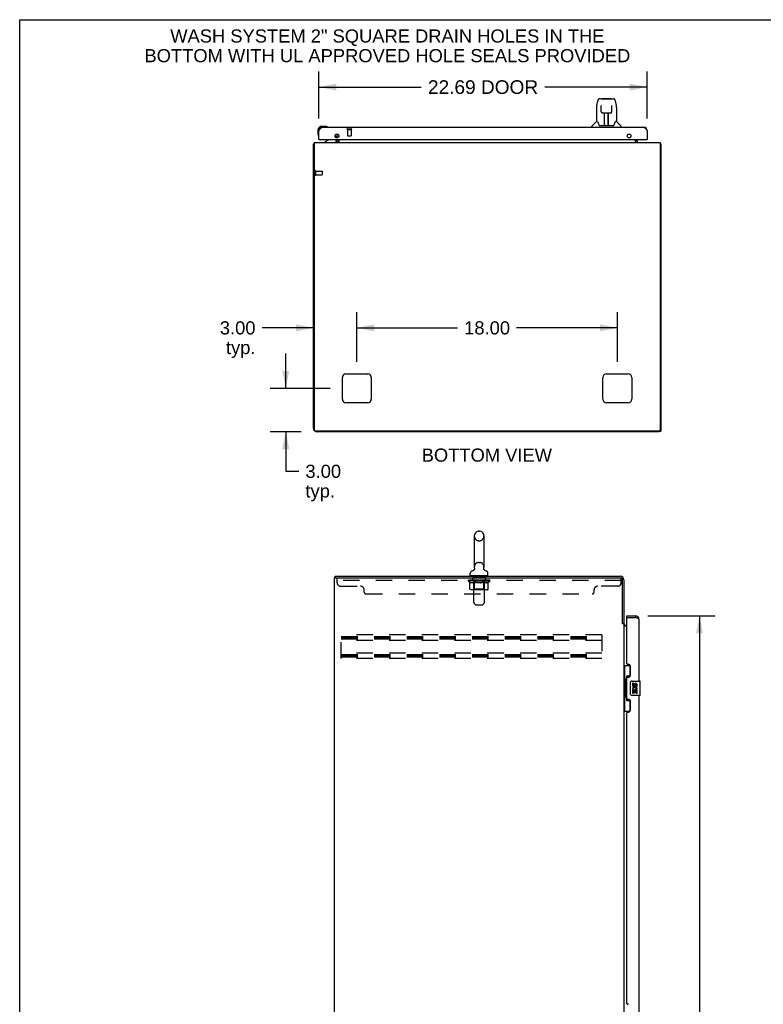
# Model space of a CAD drawing. Header units: inches. Extents: x 0 to 206, y 0 to 133.
# Tile 4 of 11: x 0 to 51, y 65 to 133. Entities that reach past the tile are written whole.
import ezdxf

# ---------------------------------------------------------------- set-up
doc = ezdxf.new("R2010")
doc.units = ezdxf.units.IN
doc.header["$LTSCALE"] = 11.303287
doc.header["$MEASUREMENT"] = 0
doc.linetypes.add('HIDDEN', pattern=[0.2, 0.1, -0.1])
doc.layers.get('0').update_dxf_attribs({"linetype": 'CONTINUOUS'})
for name, color, linetype in [('02___PRT_ALL_AXES', 7, 'CONTINUOUS'), ('DEFAULT_2', 8, 'HIDDEN'), ('DIMENSIONS', 7, 'CONTINUOUS')]:
    doc.layers.add(name, color=color, linetype=linetype)
doc.styles.get("Standard").update_dxf_attribs({"font": 'arial.ttf'})
doc.dimstyles.new('DIMSTYLE_1', dxfattribs={"dimtxt": 0.906681, "dimasz": 1.208908, "dimexe": 0.09, "dimexo": 0.07, "dimgap": 0.0375, "dimtad": 0, "dimtih": 1, "dimtoh": 1, "dimzin": 4, "dimdsep": 46, "dimtxsty": 'Standard', "dimblk": '_FILLED', "dimblk1": '_FILLED', "dimblk2": '_FILLED', "dimcen": 0.09, "dimazin": 1, "dimtfac": 1, "dimtdec": 3, "dimtofl": 0, "dimtmove": 0, "dimatfit": 3, "dimldrblk": '_FILLED', "dimfxl": 1, "dimtolj": 1, "dimtzin": 4, "dimarcsym": 0})
doc.dimstyles.new('DIMSTYLE_2', dxfattribs={"dimtxt": 0.942948, "dimasz": 1.208908, "dimexe": 0.09, "dimexo": 0.07, "dimgap": 0.039, "dimtad": 0, "dimtih": 1, "dimtoh": 1, "dimzin": 4, "dimdsep": 46, "dimtxsty": 'Standard', "dimblk": '_FILLED', "dimblk1": '_FILLED', "dimblk2": '_FILLED', "dimcen": 0.09, "dimazin": 1, "dimtfac": 1, "dimtdec": 3, "dimtofl": 0, "dimtmove": 0, "dimatfit": 3, "dimldrblk": '_FILLED', "dimfxl": 1, "dimtolj": 1, "dimtzin": 4, "dimarcsym": 0})

# ---------------------------------------------------------------- blocks, each defined once
blk = doc.blocks.new('_FILLED')
at = {"color": 0, "linetype": 'ByBlock'}
blk.add_solid([(0, 0), (-1, 0.2), (-1, -0.2)], dxfattribs=at)
blk = doc.blocks.new('*D3')
at = {"layer": 'DIMENSIONS', "color": 2, "linetype": 'Continuous'}
for p, q in [((20.67, 126.145), (20.67, 129.409)), ((43.358, 126.145), (43.358, 129.409)), ((20.67, 128.321), (27.739, 128.321)), ((43.358, 128.321), (36.289, 128.321))]:
    blk.add_line(p, q, dxfattribs=at)
at = {"layer": 'DIMENSIONS', "color": 2, "linetype": 'Continuous', "xscale": 1.2089077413, "yscale": 1.2089077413, "zscale": 1.2089077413, "rotation": 180}
blk.add_blockref('_FILLED', (20.67, 128.321), dxfattribs=at)
at = {"layer": 'DIMENSIONS', "color": 2, "linetype": 'Continuous', "xscale": 1.2089077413, "yscale": 1.2089077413, "zscale": 1.2089077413}
blk.add_blockref('_FILLED', (43.358, 128.321), dxfattribs=at)
at = {"layer": 'DIMENSIONS', "color": 2, "linetype": 'Continuous', "insert": (32.014, 128.792), "char_height": 0.9429, "width": 7.60668, "attachment_point": 2, "line_spacing_factor": 0.9}
blk.add_mtext('22.69 DOOR', dxfattribs=at)
blk = doc.blocks.new('*D4')
at = {"layer": 'DIMENSIONS', "color": 2, "linetype": 'Continuous'}
for p, q in [((43.402, 91.754), (48.055, 91.754)), ((46.967, 91.754), (46.967, 53.181)), ((46.967, 11.254), (46.967, 50.008)), ((43.402, 11.254), (48.055, 11.254))]:
    blk.add_line(p, q, dxfattribs=at)
at = {"layer": 'DIMENSIONS', "color": 2, "linetype": 'Continuous', "xscale": 1.2089077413, "yscale": 1.2089077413, "zscale": 1.2089077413}
for p, rotation in [((46.967, 91.754), 90), ((46.967, 11.254), 270)]:
    blk.add_blockref('_FILLED', p, dxfattribs=dict(at, rotation=rotation))
at = {"layer": 'DIMENSIONS', "color": 2, "linetype": 'Continuous', "insert": (46.967, 52.728), "char_height": 0.9067, "width": 3.79525, "attachment_point": 2, "line_spacing_factor": 0.9}
blk.add_mtext('80.50\\PDOOR', dxfattribs=at)
blk = doc.blocks.new('*D17')
at = {"layer": 'DIMENSIONS', "color": 2, "linetype": 'Continuous'}
for p, q in [((23.295, 109.334), (23.295, 112.761)), ((41.295, 109.334), (41.295, 112.761)), ((23.295, 111.673), (30.258, 111.673)), ((41.295, 111.673), (34.333, 111.673))]:
    blk.add_line(p, q, dxfattribs=at)
at = {"layer": 'DIMENSIONS', "color": 2, "linetype": 'Continuous', "xscale": 1.2089077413, "yscale": 1.2089077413, "zscale": 1.2089077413, "rotation": 180}
blk.add_blockref('_FILLED', (23.295, 111.673), dxfattribs=at)
at = {"layer": 'DIMENSIONS', "color": 2, "linetype": 'Continuous', "xscale": 1.2089077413, "yscale": 1.2089077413, "zscale": 1.2089077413}
blk.add_blockref('_FILLED', (41.295, 111.673), dxfattribs=at)
at = {"layer": 'DIMENSIONS', "color": 2, "linetype": 'Continuous', "insert": (32.295, 112.126), "char_height": 0.9067, "width": 3.16833, "attachment_point": 2, "line_spacing_factor": 0.9}
blk.add_mtext('18.00', dxfattribs=at)
blk = doc.blocks.new('*D18')
at = {"layer": 'DIMENSIONS', "color": 2, "linetype": 'Continuous'}
for p, q in [((18.384, 107.488), (18.384, 109.905)), ((21.449, 107.488), (17.296, 107.488)), ((19.449, 104.488), (17.296, 104.488)), ((18.384, 104.488), (18.384, 101.755)), ((18.384, 101.755), (19.289, 101.755))]:
    blk.add_line(p, q, dxfattribs=at)
at = {"layer": 'DIMENSIONS', "color": 2, "linetype": 'Continuous', "xscale": 1.2089077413, "yscale": 1.2089077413, "zscale": 1.2089077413}
for p, rotation in [((18.384, 107.488), 270), ((18.384, 104.488), 90)]:
    blk.add_blockref('_FILLED', p, dxfattribs=dict(at, rotation=rotation))
at = {"layer": 'DIMENSIONS', "color": 2, "linetype": 'Continuous', "insert": (19.742, 102.209), "char_height": 0.9067, "width": 2.46388, "attachment_point": 1, "line_spacing_factor": 0.9}
blk.add_mtext('3.00\\Ptyp.', dxfattribs=at)
blk = doc.blocks.new('*D19')
at = {"layer": 'DIMENSIONS', "color": 2, "linetype": 'Continuous'}
for p, q in [((20.295, 105.334), (20.295, 112.761)), ((23.295, 109.334), (23.295, 112.761)), ((20.295, 111.673), (16.746, 111.673)), ((23.295, 111.673), (25.713, 111.673))]:
    blk.add_line(p, q, dxfattribs=at)
at = {"layer": 'DIMENSIONS', "color": 2, "linetype": 'Continuous', "xscale": 1.2089077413, "yscale": 1.2089077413, "zscale": 1.2089077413}
blk.add_blockref('_FILLED', (20.295, 111.673), dxfattribs=at)
at = {"layer": 'DIMENSIONS', "color": 2, "linetype": 'Continuous', "xscale": 1.2089077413, "yscale": 1.2089077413, "zscale": 1.2089077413, "rotation": 180}
blk.add_blockref('_FILLED', (23.295, 111.673), dxfattribs=at)
at = {"layer": 'DIMENSIONS', "color": 2, "linetype": 'Continuous', "insert": (16.292, 112.126), "char_height": 0.9067, "width": 2.46388, "attachment_point": 3, "line_spacing_factor": 0.9}
blk.add_mtext('3.00\\Ptyp.', dxfattribs=at)

msp = doc.modelspace()

# ---------------------------------------------------------------- linework, layer by layer
at = {"color": 7, "linetype": 'Continuous'}
for p, q in [((0, 0), (0, 132.98)), ((0, 132.98), (205.514, 132.98)), ((39.872, 127.054), (39.937, 127.36)), ((40.141, 127.514), (40.061, 127.514)), ((40.142, 127.514), (41.03, 127.514)), ((40.147, 127.514), (40.146, 127.514)), ((40.252, 127.526), (40.839, 127.526)), ((41.154, 127.36), (41.219, 127.054)), ((39.856, 126.911), (39.856, 125.939)), ((40.179, 127.002), (40.159, 127.002)), ((40.178, 127.033), (40.178, 127.028)), ((40.178, 127.028), (40.179, 127.02)), ((40.181, 126.891), (40.179, 127.02)), ((40.186, 126.608), (40.181, 126.891)), ((40.905, 126.608), (40.912, 127.02)), ((40.912, 127.028), (40.913, 127.033)), ((40.912, 127.02), (40.912, 127.028)), ((40.931, 127.002), (40.912, 127.002)), ((41.234, 126.911), (41.234, 125.939)), ((40.266, 126.53), (40.386, 126.53)), ((40.396, 125.684), (40.411, 126.531)), ((40.404, 126.115), (40.404, 126.53)), ((40.41, 126.467), (40.404, 126.467)), ((40.407, 126.305), (40.404, 126.305)), ((40.407, 126.294), (40.404, 126.294)), ((40.422, 126.531), (40.668, 126.531)), ((40.671, 125.664), (40.656, 126.531)), ((40.657, 126.467), (40.687, 126.467)), ((40.66, 126.531), (40.66, 126.467)), ((40.687, 126.305), (40.66, 126.305)), ((40.687, 126.294), (40.66, 126.294)), ((40.664, 126.065), (40.687, 126.065)), ((40.687, 126.061), (40.664, 126.061)), ((40.687, 125.664), (40.687, 126.53)), ((40.705, 126.53), (40.825, 126.53)), ((20.61, 125.343), (20.61, 125.086)), ((21.13, 125.606), (20.873, 125.606)), ((20.917, 125.546), (20.873, 125.546)), ((21.168, 125.603), (21.13, 125.606)), ((21.265, 125.559), (21.265, 125.559)), ((39.541, 125.546), (39.541, 125.608)), ((39.851, 125.934), (39.553, 125.636)), ((39.929, 125.939), (39.856, 125.939)), ((40.024, 125.687), (40.03, 125.68)), ((40.06, 125.664), (41.031, 125.664)), ((40.397, 125.736), (40.397, 125.71)), ((40.404, 125.664), (40.404, 125.668)), ((40.671, 125.71), (40.67, 125.736)), ((41.234, 125.939), (41.161, 125.939)), ((41.24, 125.934), (41.538, 125.636)), ((41.549, 125.546), (41.549, 125.608)), ((20.61, 125.086), (20.613, 125.048)), ((20.655, 124.957), (20.656, 124.954)), ((20.656, 124.954), (20.657, 124.952)), ((20.69, 124.692), (20.67, 124.692)), ((21.351, 124.665), (21.112, 124.527)), ((21.789, 124.918), (21.87, 124.838)), ((21.899, 124.692), (21.899, 124.645)), ((43.338, 124.692), (43.358, 124.692)), ((20.347, 124.384), (20.295, 124.384)), ((21.112, 124.488), (21.112, 124.527)), ((44.243, 124.384), (44.295, 124.384)), ((44.191, 104.54), (44.295, 104.54)), ((44.191, 104.54), (44.191, 104.488)), ((31.706, 97.615), (31.782, 97.615)), ((31.41, 97.285), (31.41, 95.125)), ((32.078, 97.285), (32.078, 95.125)), ((31.134, 94.554), (31.134, 94.71)), ((31.353, 94.903), (31.348, 94.9)), ((32.069, 95.039), (32.07, 95.045)), ((32.069, 95.033), (32.07, 95.039)), ((32.069, 95.027), (32.069, 95.033)), ((32.07, 95.021), (32.069, 95.027)), ((32.07, 95.05), (32.071, 95.056)), ((32.07, 95.045), (32.071, 95.051)), ((32.07, 95.015), (32.07, 95.022)), ((32.071, 95.009), (32.07, 95.016)), ((32.071, 95.056), (32.072, 95.061)), ((32.072, 95.004), (32.071, 95.01)), ((32.084, 94.966), (32.081, 94.971)), ((32.354, 94.554), (32.354, 94.71)), ((21.796, 94.4), (21.796, 94.504)), ((21.834, 94.4), (21.8, 94.4)), ((31.149, 94.534), (31.149, 94.504)), ((32.339, 94.534), (31.149, 94.534)), ((32.339, 94.534), (32.339, 94.504)), ((41.64, 91.263), (41.744, 91.263)), ((41.948, 91.65), (41.948, 91.754)), ((41.968, 91.65), (41.948, 91.65)), ((42.556, 91.754), (42.556, 91.65)), ((41.744, 88.329), (42.185, 88.329)), ((41.783, 88.329), (41.783, 87.304)), ((42.148, 88.329), (42.148, 87.549)), ((41.762, 87.304), (41.762, 86.204)), ((41.762, 87.304), (41.884, 87.304)), ((41.884, 87.334), (41.884, 87.354)), ((41.884, 86.204), (41.884, 87.304)), ((41.921, 87.594), (41.921, 85.914)), ((42.148, 87.594), (41.921, 87.594)), ((42.207, 86.354), (42.207, 87.154)), ((42.307, 87.254), (42.847, 87.254)), ((42.862, 86.269), (42.862, 87.239)), ((41.762, 86.204), (41.884, 86.204)), ((41.783, 86.204), (41.783, 85.179)), ((41.884, 86.153), (41.884, 86.173)), ((41.921, 85.914), (42.148, 85.914)), ((42.148, 85.959), (42.148, 85.179)), ((42.847, 86.254), (42.307, 86.254)), ((41.744, 85.179), (42.185, 85.179))]:
    msp.add_line(p, q, dxfattribs=at)
at = {"color": 3, "linetype": 'Continuous'}
for p, q in [((20.67, 124.692), (20.67, 125.299)), ((20.917, 125.546), (43.111, 125.546)), ((43.358, 125.299), (43.358, 124.692)), ((20.69, 124.692), (43.338, 124.692)), ((21.941, 124.81), (21.941, 125.073)), ((21.941, 124.63), (21.941, 124.692)), ((22.045, 124.987), (22.045, 124.896)), ((22.045, 124.692), (22.045, 124.488)), ((42.545, 124.488), (42.545, 124.692)), ((42.649, 124.692), (42.649, 124.63)), ((20.295, 104.734), (20.295, 124.384)), ((20.347, 124.488), (20.347, 104.6)), ((20.347, 124.488), (44.243, 124.488)), ((44.243, 124.488), (44.243, 104.6)), ((44.295, 124.384), (44.295, 104.54)), ((22.545, 108.488), (24.045, 108.488)), ((40.545, 108.488), (42.045, 108.488)), ((22.295, 106.738), (22.295, 108.238)), ((24.295, 108.238), (24.295, 106.738)), ((40.295, 106.738), (40.295, 108.238)), ((42.295, 108.238), (42.295, 106.738)), ((24.045, 106.488), (22.545, 106.488)), ((42.045, 106.488), (40.545, 106.488)), ((44.183, 104.54), (20.407, 104.54)), ((44.191, 104.488), (20.542, 104.488)), ((21.744, 4.608), (21.744, 94.4)), ((21.744, 94.4), (21.8, 94.4)), ((21.796, 94.504), (41.498, 94.504)), ((21.834, 94.4), (41.536, 94.4)), ((41.64, 91.252), (41.64, 94.296)), ((41.744, 94.257), (41.744, 91.25)), ((41.654, 91.23), (41.652, 91.234)), ((41.948, 91.754), (42.556, 91.754)), ((41.948, 88.461), (41.948, 91.63)), ((41.968, 91.65), (42.556, 91.65)), ((42.802, 87.254), (42.802, 91.507)), ((41.744, 91.211), (41.67, 91.211)), ((41.744, 91.211), (41.744, 11.796)), ((41.948, 91.056), (41.744, 91.056)), ((41.887, 91.108), (41.948, 91.108)), ((42.068, 88.401), (42.008, 88.401)), ((42.198, 87.651), (42.198, 88.271)), ((41.948, 86.046), (41.948, 87.461)), ((42.008, 87.521), (42.068, 87.521)), ((42.068, 85.986), (42.008, 85.986)), ((42.198, 85.236), (42.198, 85.856)), ((42.802, 63.754), (42.802, 86.254)), ((42.008, 85.106), (42.068, 85.106)), ((41.948, 64.961), (41.948, 85.046)), ((42.068, 64.901), (42.008, 64.901))]:
    msp.add_line(p, q, dxfattribs=at)
at = {"color": 7, "linetype": 'Continuous'}
for points in [[(40.061, 127.514), (40.057, 127.514), (40.041, 127.512), (40.026, 127.507), (40.013, 127.501), (40, 127.492), (39.989, 127.482), (39.98, 127.471), (39.972, 127.459), (39.964, 127.445), (39.958, 127.43), (39.951, 127.414), (39.946, 127.395), (39.94, 127.374), (39.937, 127.359)], [(41.131, 127.437), (41.124, 127.449), (41.118, 127.461), (41.11, 127.471), (41.102, 127.481), (41.093, 127.49), (41.082, 127.498), (41.071, 127.505), (41.058, 127.51), (41.045, 127.513), (41.03, 127.514)], [(41.154, 127.359), (41.151, 127.372), (41.147, 127.391), (41.142, 127.408), (41.136, 127.423), (41.131, 127.437)], [(39.872, 127.054), (39.866, 127.022), (39.86, 126.98), (39.857, 126.938), (39.856, 126.911)], [(40.178, 127.043), (40.178, 127.043), (40.178, 127.043), (40.178, 127.043), (40.178, 127.042), (40.178, 127.041), (40.178, 127.04), (40.178, 127.038)], [(40.178, 127.038), (40.178, 127.035), (40.178, 127.033)], [(40.913, 127.033), (40.913, 127.037), (40.913, 127.038), (40.913, 127.04), (40.913, 127.041), (40.913, 127.042), (40.913, 127.043), (40.913, 127.043)], [(41.234, 126.91), (41.234, 126.938), (41.231, 126.981), (41.225, 127.023), (41.219, 127.054)], [(40.186, 126.608), (40.187, 126.596), (40.19, 126.583), (40.196, 126.571), (40.203, 126.56), (40.212, 126.55), (40.222, 126.542), (40.234, 126.536), (40.246, 126.532), (40.258, 126.53), (40.265, 126.53)], [(40.386, 126.53), (40.389, 126.53), (40.398, 126.53), (40.407, 126.531), (40.416, 126.531), (40.422, 126.531)], [(40.668, 126.531), (40.677, 126.531), (40.685, 126.53), (40.694, 126.53), (40.702, 126.53), (40.705, 126.53)], [(40.826, 126.53), (40.834, 126.53), (40.847, 126.533), (40.859, 126.537), (40.87, 126.543), (40.88, 126.551), (40.889, 126.561), (40.896, 126.572), (40.901, 126.584), (40.904, 126.597), (40.905, 126.608)], [(21.265, 125.559), (21.264, 125.559), (21.262, 125.56), (21.259, 125.561)], [(39.926, 125.939), (39.932, 125.93), (39.945, 125.902), (39.96, 125.866), (39.976, 125.824), (39.992, 125.775), (40.007, 125.727)], [(40.007, 125.727), (40.009, 125.719), (40.014, 125.706), (40.019, 125.696), (40.024, 125.687)], [(40.03, 125.68), (40.035, 125.674), (40.042, 125.669), (40.05, 125.665), (40.058, 125.664), (40.059, 125.664)], [(41.031, 125.664), (41.033, 125.664), (41.041, 125.665), (41.048, 125.668), (41.055, 125.673)], [(41.055, 125.673), (41.061, 125.679), (41.066, 125.687)], [(41.066, 125.687), (41.071, 125.695), (41.076, 125.706), (41.081, 125.719), (41.084, 125.727)], [(41.084, 125.727), (41.098, 125.773), (41.114, 125.821), (41.13, 125.864), (41.145, 125.9), (41.159, 125.929), (41.165, 125.939)], [(20.657, 124.952), (20.657, 124.951), (20.657, 124.951)], [(31.416, 95.061), (31.417, 95.056), (31.418, 95.051), (31.419, 95.045), (31.419, 95.039), (31.419, 95.033), (31.419, 95.027), (31.419, 95.021), (31.419, 95.016), (31.418, 95.01), (31.417, 95.004), (31.416, 94.998), (31.414, 94.993), (31.413, 94.987), (31.411, 94.981), (31.409, 94.976), (31.407, 94.971), (31.405, 94.965), (31.402, 94.96), (31.399, 94.955), (31.397, 94.95), (31.393, 94.945), (31.39, 94.94), (31.387, 94.935), (31.383, 94.931), (31.379, 94.926), (31.375, 94.922), (31.371, 94.918), (31.367, 94.914), (31.362, 94.91), (31.358, 94.907), (31.353, 94.903)], [(32.081, 94.971), (32.08, 94.975), (32.078, 94.981), (32.076, 94.987), (32.074, 94.992), (32.073, 94.998), (32.072, 95.004)], [(32.081, 94.971), (32.079, 94.976), (32.077, 94.982), (32.076, 94.987), (32.074, 94.993), (32.073, 94.999), (32.072, 95.004)], [(32.134, 94.904), (32.133, 94.905), (32.13, 94.908), (32.126, 94.91), (32.122, 94.914), (32.119, 94.917), (32.115, 94.92), (32.112, 94.924), (32.108, 94.928), (32.105, 94.932), (32.101, 94.936), (32.098, 94.941), (32.095, 94.945), (32.092, 94.95), (32.089, 94.955), (32.086, 94.96), (32.084, 94.966)], [(32.14, 94.9), (32.137, 94.902), (32.134, 94.904)], [(41.921, 87.57), (41.921, 87.567), (41.922, 87.563), (41.923, 87.559), (41.924, 87.555), (41.926, 87.55), (41.928, 87.545), (41.93, 87.539), (41.933, 87.533), (41.937, 87.527), (41.941, 87.52), (41.945, 87.513), (41.95, 87.505), (41.955, 87.496), (41.957, 87.493)], [(42.207, 87.154), (42.208, 87.16), (42.208, 87.166), (42.209, 87.172), (42.21, 87.178), (42.212, 87.184), (42.214, 87.19)], [(41.957, 86.015), (41.955, 86.011), (41.95, 86.003), (41.945, 85.995), (41.941, 85.988), (41.937, 85.981), (41.933, 85.974), (41.93, 85.968), (41.928, 85.963), (41.926, 85.958), (41.924, 85.953), (41.923, 85.948), (41.922, 85.944), (41.921, 85.941), (41.921, 85.937)], [(42.214, 86.318), (42.212, 86.323), (42.21, 86.329), (42.209, 86.335), (42.208, 86.341), (42.208, 86.347), (42.207, 86.354)]]:
    msp.add_lwpolyline(points, dxfattribs=at)
at = {"color": 3, "linetype": 'Continuous'}
for points in [[(20.67, 125.299), (20.682, 125.317), (20.693, 125.334), (20.704, 125.351), (20.715, 125.369), (20.726, 125.385), (20.738, 125.401), (20.749, 125.417), (20.76, 125.432), (20.771, 125.447), (20.782, 125.461), (20.794, 125.473), (20.805, 125.485), (20.816, 125.496), (20.827, 125.506), (20.838, 125.515), (20.85, 125.523), (20.861, 125.53), (20.872, 125.536), (20.883, 125.54), (20.894, 125.543), (20.906, 125.545), (20.917, 125.546)], [(43.111, 125.546), (43.123, 125.545), (43.134, 125.543), (43.145, 125.54), (43.156, 125.536), (43.167, 125.53), (43.179, 125.523), (43.19, 125.515), (43.201, 125.506), (43.212, 125.496), (43.223, 125.485), (43.235, 125.473), (43.246, 125.461), (43.257, 125.447), (43.268, 125.432), (43.279, 125.417), (43.291, 125.401), (43.302, 125.385), (43.313, 125.369), (43.324, 125.351), (43.335, 125.334), (43.347, 125.317), (43.358, 125.299)], [(20.331, 124.399), (20.323, 124.398), (20.32, 124.397), (20.316, 124.396), (20.313, 124.396), (20.31, 124.395), (20.307, 124.394), (20.305, 124.393), (20.302, 124.392), (20.301, 124.391), (20.299, 124.39), (20.298, 124.389), (20.297, 124.388), (20.296, 124.386), (20.296, 124.385), (20.295, 124.384)], [(20.347, 124.403), (20.347, 124.403), (20.343, 124.402), (20.339, 124.401), (20.335, 124.4), (20.331, 124.399)], [(44.243, 124.403), (44.244, 124.403), (44.248, 124.402), (44.252, 124.401), (44.256, 124.4), (44.26, 124.399), (44.268, 124.398)], [(44.268, 124.398), (44.271, 124.397), (44.275, 124.396), (44.278, 124.396), (44.281, 124.395), (44.283, 124.394), (44.286, 124.393), (44.288, 124.392), (44.29, 124.391), (44.292, 124.39), (44.293, 124.389), (44.294, 124.388), (44.295, 124.386), (44.295, 124.385), (44.295, 124.384)], [(41.652, 91.234), (41.651, 91.236), (41.65, 91.237), (41.649, 91.239), (41.648, 91.241), (41.647, 91.242), (41.646, 91.244), (41.644, 91.246), (41.643, 91.248), (41.642, 91.25), (41.64, 91.252)], [(41.67, 91.211), (41.668, 91.213), (41.666, 91.214), (41.664, 91.216), (41.663, 91.217), (41.661, 91.219), (41.66, 91.22), (41.659, 91.222), (41.658, 91.223), (41.657, 91.225), (41.656, 91.226), (41.655, 91.227), (41.655, 91.229), (41.654, 91.23)], [(42.802, 91.507), (42.802, 91.513), (42.8, 91.519), (42.798, 91.525), (42.794, 91.531), (42.789, 91.537), (42.784, 91.543), (42.777, 91.549), (42.769, 91.555), (42.761, 91.561), (42.751, 91.567), (42.741, 91.573), (42.73, 91.578), (42.718, 91.584), (42.706, 91.59), (42.693, 91.596), (42.679, 91.602), (42.665, 91.608), (42.65, 91.614), (42.635, 91.62), (42.62, 91.626), (42.604, 91.632), (42.588, 91.638), (42.572, 91.644), (42.556, 91.65)]]:
    msp.add_lwpolyline(points, dxfattribs=at)
for centre in [(21.92, 124.942), (42.108, 124.942)]:
    msp.add_circle(centre, 0.133, dxfattribs=at)
at = {"color": 7, "linetype": 'Continuous'}
for centre, radius, start, end in [((40.252, 127.506), 0.0197, 90, 156.39296), ((40.839, 127.506), 0.0197, 23.60704, 90), ((20.873, 125.343), 0.263, 90, 180), ((20.873, 125.343), 0.203, 90, 180), ((21.13, 125.356), 0.25, 59.11011, 90), ((21.25, 125.561), 0.015, 270, 353.62041), ((21.25, 125.557), 0.015, 6.37959, 59.11011), ((39.581, 125.608), 0.0394, 135, 180), ((39.865, 125.92), 0.0197, 90, 135), ((40.416, 125.683), 0.0197, 179, 270), ((40.416, 125.683), 0.0197, 260.73897, 269.92316), ((40.651, 125.683), 0.0197, 270, 1), ((40.651, 125.683), 0.0197, 270.07713, 272.64688), ((41.226, 125.92), 0.0197, 45, 90), ((41.51, 125.608), 0.0394, 0, 45), ((20.86, 125.086), 0.25, 180, 210.88989), ((20.659, 124.966), 0.015, 210.88989, 263.62041), ((20.655, 124.966), 0.015, 276.37959, 360), ((21.3, 124.751), 0.1, 300.09201, 323.45319), ((21.742, 124.645), 0.157, 270, 360), ((21.799, 124.767), 0.1, 27.01754, 45), ((21.799, 124.63), 0.246, 324.66836, 360), ((42.792, 124.63), 0.246, 180, 215.33164), ((31.744, 97.285), 0.334, 102.42838, 180), ((31.706, 97.459), 0.157, 90, 102.42838), ((31.782, 97.459), 0.157, 77.57162, 90), ((31.744, 97.285), 0.334, 0, 77.57162), ((31.291, 94.71), 0.157, 101.64783, 180), ((31.208, 95.114), 0.257, 281.64783, 311.97182), ((31.744, 95.125), 0.334, 180, 191.06973), ((31.744, 95.125), 0.334, 348.93027, 360), ((32.281, 95.114), 0.257, 228.02804, 258.35217), ((32.197, 94.71), 0.157, 0, 78.35217), ((31.154, 94.554), 0.02, 180, 263.07693), ((32.334, 94.554), 0.02, 276.92307, 360), ((42.556, 91.507), 0.142, 48.66114, 90), ((42.638, 91.364), 0.26, 90, 92.59369), ((42.307, 87.154), 0.1, 90, 158.79459), ((42.847, 87.239), 0.015, 0, 90), ((42.307, 86.354), 0.1, 201.20502, 270), ((42.847, 86.269), 0.015, 270, 360)]:
    msp.add_arc(centre, radius, start, end, dxfattribs=at)
at = {"color": 3, "linetype": 'Continuous'}
for centre, radius, start, end in [((20.917, 125.299), 0.246, 90, 180), ((43.111, 125.299), 0.246, 0, 90), ((20.69, 124.712), 0.02, 180, 270), ((21.799, 124.63), 0.142, 270, 360), ((42.792, 124.63), 0.142, 180, 270), ((43.338, 124.712), 0.02, 270, 360), ((22.545, 108.238), 0.25, 90, 180), ((24.045, 108.238), 0.25, 0, 90), ((40.545, 108.238), 0.25, 90, 180), ((42.045, 108.238), 0.25, 0, 90), ((22.545, 106.738), 0.25, 180, 270), ((24.045, 106.738), 0.25, 270, 360), ((40.545, 106.738), 0.25, 180, 270), ((42.045, 106.738), 0.25, 270, 360), ((20.542, 104.734), 0.246, 180, 219.42476), ((20.407, 104.6), 0.06, 180, 270), ((20.542, 104.734), 0.246, 230.57524, 270), ((44.183, 104.6), 0.06, 270, 360), ((41.498, 94.257), 0.246, 0, 90), ((41.536, 94.296), 0.104, 0, 90), ((41.887, 91.25), 0.142, 180, 270), ((41.968, 91.63), 0.02, 90, 180), ((42.556, 91.507), 0.246, 0, 90), ((42.008, 88.461), 0.06, 180, 270), ((42.068, 88.271), 0.13, 0, 90), ((42.008, 87.461), 0.06, 90, 180), ((42.068, 87.651), 0.13, 270, 360), ((42.008, 86.046), 0.06, 180, 270), ((42.068, 85.856), 0.13, 0, 90), ((42.008, 85.046), 0.06, 90, 180), ((42.068, 85.236), 0.13, 270, 360), ((42.008, 64.961), 0.06, 180, 270)]:
    msp.add_arc(centre, radius, start, end, dxfattribs=at)
at = {"color": 7, "linetype": 'Continuous'}
for centre, major_axis, ratio, start_param, end_param in [((40.396, 125.703), (0, 0.0394), 1, -2.940151, -2.835574), ((40.671, 125.703), (0.0394, 0), 1, -1.876815, -1.570796), ((41.988, 87.344), (0, 0.18), 0.579493, 0.699287, 1.51401), ((41.988, 87.344), (0, 0.18), 0.579493, -4.655602, -3.84088), ((41.988, 86.163), (0, 0.18), 0.579493, 0.699287, 1.51401), ((41.988, 86.163), (0, 0.18), 0.579493, -4.655602, -3.84088)]:
    msp.add_ellipse(centre, major_axis=major_axis, ratio=ratio, start_param=start_param, end_param=end_param, dxfattribs=at)
at = {"layer": '02___PRT_ALL_AXES', "color": 8, "linetype": 'HIDDEN'}
for p, q in [((22.65, 125.399), (22.65, 124.952)), ((22.65, 125.399), (22.898, 125.399)), ((22.898, 125.399), (22.898, 124.952)), ((20.442, 122.508), (20.442, 122.26)), ((20.442, 122.508), (20.889, 122.508)), ((20.442, 122.26), (20.889, 122.26)), ((31.307, 94.213), (31.307, 94.4)), ((32.182, 94.4), (31.307, 94.4)), ((32.182, 94.213), (31.307, 94.213)), ((32.182, 94.213), (32.182, 94.4))]:
    msp.add_line(p, q, dxfattribs=at)
at = {"layer": '02___PRT_ALL_AXES', "color": 7, "linetype": 'Continuous'}
for p, q in [((42.345, 87.1), (42.345, 86.963)), ((42.408, 87.1), (42.345, 87.1)), ((42.345, 86.638), (42.345, 86.408)), ((42.363, 86.638), (42.345, 86.638)), ((42.398, 86.638), (42.425, 86.657)), ((42.398, 86.638), (42.659, 86.638)), ((42.408, 86.963), (42.408, 87.1)), ((42.408, 86.408), (42.408, 86.575)), ((42.408, 86.575), (42.473, 86.575)), ((42.473, 87.026), (42.473, 86.957)), ((42.473, 86.575), (42.473, 86.439)), ((42.534, 86.963), (42.534, 87.005)), ((42.534, 86.439), (42.534, 86.575)), ((42.534, 86.575), (42.596, 86.575)), ((42.589, 86.674), (42.646, 86.649)), ((42.596, 87.005), (42.596, 86.869)), ((42.596, 86.869), (42.659, 86.869)), ((42.596, 86.575), (42.596, 86.408)), ((42.659, 86.869), (42.659, 87.005)), ((42.659, 86.408), (42.659, 86.638)), ((42.345, 86.408), (42.408, 86.408)), ((42.473, 86.439), (42.534, 86.439)), ((42.596, 86.408), (42.659, 86.408))]:
    msp.add_line(p, q, dxfattribs=at)
for centre, radius, start, end in [((20.873, 125.343), 0.263, 175.10153, 175.5324), ((20.873, 125.343), 0.263, 170.84979, 171.11024), ((42.439, 86.963), 0.0943, 180, 360), ((42.499, 86.711), 0.154, 161.41988, 206.19629), ((42.502, 86.712), 0.157, 336.59665, 161.87913), ((42.502, 86.712), 0.157, 205.73705, 207.8532), ((42.439, 86.963), 0.0314, 180, 261.22946), ((42.502, 86.712), 0.0943, 336.59665, 215.11217), ((42.439, 86.968), 0.0362, 263.42855, 341.76278), ((42.565, 87.005), 0.0943, 68.69989, 167.43379), ((42.565, 87.005), 0.0314, 0, 180.04847), ((42.565, 87.005), 0.0943, 0, 68.67039)]:
    msp.add_arc(centre, radius, start, end, dxfattribs=at)
at = {"layer": 'DEFAULT_2', "color": 8, "linetype": 'HIDDEN'}
for p, q in [((22.632, 125.442), (22.916, 125.442)), ((22.632, 125.399), (22.916, 125.399)), ((22.66, 124.942), (22.888, 124.942)), ((20.399, 122.526), (20.399, 122.242)), ((20.442, 122.526), (20.442, 122.242)), ((20.899, 122.498), (20.899, 122.27)), ((31.706, 96.955), (31.782, 96.955)), ((31.706, 95.455), (31.782, 95.455)), ((21.932, 94.055), (21.932, 94.4)), ((41.557, 94.213), (21.932, 94.213)), ((31.001, 94.165), (31.001, 94.22)), ((31.109, 94.09), (31.001, 94.165)), ((32.488, 94.165), (31.001, 94.165)), ((31.012, 94.212), (31.012, 94.22)), ((31.023, 94.208), (31.023, 94.212)), ((31.023, 94.208), (32.466, 94.208)), ((31.033, 94.208), (31.033, 94.212)), ((31.034, 94.208), (31.034, 94.212)), ((31.046, 94.212), (31.046, 94.22)), ((31.065, 94.208), (31.065, 94.212)), ((31.067, 94.208), (31.067, 94.212)), ((31.1, 94.212), (31.1, 94.22)), ((31.109, 93.61), (31.109, 94.09)), ((31.109, 94.09), (31.129, 94.076)), ((31.118, 94.208), (31.118, 94.212)), ((31.121, 94.208), (31.121, 94.212)), ((31.148, 94.064), (31.128, 94.076)), ((31.357, 94.212), (31.129, 94.212)), ((31.168, 94.054), (31.148, 94.065)), ((31.187, 94.046), (31.167, 94.055)), ((31.175, 94.212), (31.175, 94.22)), ((31.176, 94.208), (31.176, 94.212)), ((31.177, 94.208), (31.177, 94.212)), ((31.18, 94.208), (31.18, 94.212)), ((31.206, 94.04), (31.186, 94.046)), ((31.189, 94.208), (31.189, 94.212)), ((31.19, 94.208), (31.19, 94.212)), ((31.194, 94.208), (31.194, 94.212)), ((31.197, 94.208), (31.197, 94.213)), ((31.201, 94.208), (31.201, 94.212)), ((31.225, 94.035), (31.206, 94.04)), ((31.22, 94.208), (31.22, 94.212)), ((31.31, 94.035), (31.225, 94.035)), ((31.238, 94.208), (31.238, 94.212)), ((31.241, 94.208), (31.241, 94.215)), ((31.266, 94.212), (31.266, 94.22)), ((31.266, 94.208), (31.266, 94.212)), ((31.278, 94.208), (31.278, 94.212)), ((31.283, 94.208), (31.283, 94.212)), ((31.291, 94.208), (31.291, 94.212)), ((31.307, 94.208), (31.307, 94.217)), ((31.31, 94.035), (31.329, 94.04)), ((31.327, 94.208), (31.327, 94.212)), ((31.349, 94.046), (31.329, 94.04)), ((31.33, 94.208), (31.33, 94.212)), ((31.368, 94.055), (31.348, 94.046)), ((31.357, 94.208), (31.357, 94.212)), ((31.387, 94.065), (31.367, 94.054)), ((31.369, 94.534), (31.369, 94.504)), ((31.436, 94.212), (31.37, 94.212)), ((31.373, 94.212), (31.373, 94.22)), ((31.378, 93.613), (31.378, 94.161)), ((31.379, 92.688), (31.379, 94.504)), ((31.381, 94.208), (31.381, 94.212)), ((31.386, 94.208), (31.386, 94.212)), ((31.407, 94.076), (31.387, 94.064)), ((31.393, 94.208), (31.393, 94.218)), ((31.401, 94.208), (31.401, 94.212)), ((31.426, 94.09), (31.406, 94.076)), ((31.412, 94.208), (31.412, 94.212)), ((31.426, 93.61), (31.426, 94.09)), ((31.426, 94.09), (31.467, 94.076)), ((31.436, 94.208), (31.436, 94.212)), ((31.523, 94.212), (31.461, 94.212)), ((31.506, 94.064), (31.466, 94.076)), ((31.485, 94.208), (31.485, 94.212)), ((31.49, 94.212), (31.49, 94.22)), ((31.494, 94.208), (31.494, 94.212)), ((31.497, 94.208), (31.497, 94.219)), ((31.501, 94.208), (31.501, 94.212)), ((31.545, 94.054), (31.505, 94.065)), ((31.51, 94.208), (31.51, 94.212)), ((31.523, 94.208), (31.523, 94.212)), ((31.583, 94.046), (31.544, 94.055)), ((31.618, 94.212), (31.56, 94.212)), ((31.576, 94.208), (31.576, 94.212)), ((31.621, 94.04), (31.582, 94.046)), ((31.61, 94.212), (31.744, 94.22)), ((31.615, 94.212), (31.615, 94.22)), ((31.616, 94.22), (31.615, 94.22)), ((31.616, 94.212), (31.616, 94.22)), ((31.616, 94.208), (31.616, 94.212)), ((31.618, 94.208), (31.618, 94.212)), ((31.621, 94.208), (31.621, 94.212)), ((31.659, 94.035), (31.621, 94.04)), ((31.622, 94.208), (31.622, 94.212)), ((31.83, 94.035), (31.659, 94.035)), ((31.716, 94.212), (31.665, 94.212)), ((31.673, 94.208), (31.673, 94.212)), ((31.716, 94.208), (31.716, 94.212)), ((31.741, 94.212), (31.741, 94.212)), ((31.741, 94.208), (31.741, 94.212)), ((31.741, 94.208), (31.741, 94.212)), ((31.744, 94.212), (31.744, 94.22)), ((31.744, 94.22), (31.879, 94.212)), ((31.747, 94.208), (31.747, 94.212)), ((31.747, 94.212), (31.748, 94.212)), ((31.748, 94.208), (31.748, 94.212)), ((31.773, 94.208), (31.773, 94.212)), ((31.773, 94.212), (31.823, 94.212)), ((31.815, 94.208), (31.815, 94.212)), ((31.83, 94.035), (31.868, 94.04)), ((31.866, 94.208), (31.866, 94.212)), ((31.868, 94.208), (31.868, 94.212)), ((31.906, 94.046), (31.868, 94.04)), ((31.871, 94.208), (31.871, 94.212)), ((31.871, 94.212), (31.928, 94.212)), ((31.873, 94.212), (31.873, 94.22)), ((31.873, 94.212), (31.873, 94.22)), ((31.873, 94.22), (31.873, 94.22)), ((31.873, 94.208), (31.873, 94.212)), ((31.945, 94.055), (31.906, 94.046)), ((31.912, 94.208), (31.912, 94.212)), ((31.983, 94.065), (31.944, 94.054)), ((31.965, 94.208), (31.965, 94.212)), ((31.965, 94.212), (32.028, 94.212)), ((31.979, 94.208), (31.979, 94.212)), ((32.022, 94.076), (31.983, 94.064)), ((31.988, 94.208), (31.988, 94.212)), ((31.991, 94.208), (31.991, 94.219)), ((31.994, 94.208), (31.994, 94.212)), ((31.999, 94.212), (31.999, 94.22)), ((32.004, 94.208), (32.004, 94.212)), ((32.062, 94.09), (32.022, 94.076)), ((32.053, 94.208), (32.053, 94.212)), ((32.053, 94.212), (32.118, 94.212)), ((32.062, 93.61), (32.062, 94.09)), ((32.062, 94.09), (32.082, 94.076)), ((32.077, 94.208), (32.077, 94.212)), ((32.102, 94.064), (32.082, 94.076)), ((32.088, 94.208), (32.088, 94.212)), ((32.096, 94.208), (32.096, 94.218)), ((32.102, 94.208), (32.102, 94.212)), ((32.121, 94.054), (32.102, 94.065)), ((32.108, 94.208), (32.108, 94.212)), ((32.109, 92.688), (32.109, 94.504)), ((32.11, 93.613), (32.11, 94.161)), ((32.116, 94.212), (32.116, 94.22)), ((32.119, 94.534), (32.119, 94.504)), ((32.14, 94.046), (32.121, 94.055)), ((32.131, 94.208), (32.131, 94.212)), ((32.131, 94.212), (32.488, 94.212)), ((32.159, 94.04), (32.14, 94.046)), ((32.159, 94.208), (32.159, 94.212)), ((32.178, 94.035), (32.159, 94.04)), ((32.161, 94.208), (32.161, 94.212)), ((32.264, 94.035), (32.178, 94.035)), ((32.182, 94.208), (32.182, 94.217)), ((32.198, 94.208), (32.198, 94.212)), ((32.206, 94.208), (32.206, 94.212)), ((32.211, 94.208), (32.211, 94.212)), ((32.222, 94.212), (32.222, 94.22)), ((32.222, 94.208), (32.222, 94.212)), ((32.248, 94.208), (32.248, 94.215)), ((32.25, 94.208), (32.25, 94.212)), ((32.264, 94.035), (32.283, 94.04)), ((32.269, 94.208), (32.269, 94.212)), ((32.302, 94.046), (32.283, 94.04)), ((32.288, 94.208), (32.288, 94.212)), ((32.292, 94.208), (32.292, 94.213)), ((32.295, 94.208), (32.295, 94.212)), ((32.299, 94.208), (32.299, 94.212)), ((32.299, 94.208), (32.299, 94.212)), ((32.321, 94.055), (32.302, 94.046)), ((32.309, 94.208), (32.309, 94.212)), ((32.312, 94.208), (32.312, 94.212)), ((32.312, 94.208), (32.312, 94.212)), ((32.314, 94.212), (32.314, 94.22)), ((32.341, 94.065), (32.321, 94.054)), ((32.36, 94.076), (32.34, 94.064)), ((32.346, 94.216), (32.487, 94.217)), ((32.346, 94.212), (32.346, 94.216)), ((32.38, 94.09), (32.36, 94.076)), ((32.368, 94.208), (32.368, 94.212)), ((32.371, 94.208), (32.371, 94.212)), ((32.38, 94.09), (32.488, 94.165)), ((32.38, 93.61), (32.38, 94.09)), ((32.388, 94.212), (32.388, 94.22)), ((32.421, 94.208), (32.421, 94.212)), ((32.423, 94.208), (32.423, 94.212)), ((32.443, 94.212), (32.443, 94.22)), ((32.454, 94.208), (32.454, 94.212)), ((32.455, 94.208), (32.455, 94.212)), ((32.466, 94.208), (32.466, 94.212)), ((32.476, 94.212), (32.476, 94.22)), ((32.487, 94.212), (32.487, 94.217)), ((32.488, 94.165), (32.488, 94.212)), ((41.557, 94.4), (41.536, 94.4)), ((41.557, 94.055), (41.557, 94.4)), ((22.182, 93.805), (23.557, 93.805)), ((23.807, 93.4), (23.807, 93.555)), ((23.932, 93.275), (39.557, 93.275)), ((32.33, 93.566), (31.159, 93.566)), ((31.378, 93.613), (31.332, 93.566)), ((32.11, 93.613), (31.378, 93.613)), ((31.44, 93.572), (31.437, 93.574)), ((31.446, 93.568), (31.443, 93.569)), ((31.449, 93.567), (31.446, 93.568)), ((31.452, 93.566), (31.448, 93.567)), ((32.11, 93.613), (32.157, 93.566)), ((39.682, 93.4), (39.682, 93.555)), ((41.307, 93.805), (39.932, 93.805)), ((31.48, 92.546), (31.409, 92.617)), ((32.009, 92.546), (32.08, 92.617)), ((31.551, 92.517), (31.938, 92.517)), ((22.223, 88.816), (22.223, 90.441)), ((40.223, 90.441), (22.223, 90.441)), ((22.223, 90.337), (40.223, 90.337)), ((22.223, 90.247), (40.223, 90.247)), ((22.223, 90.17), (40.223, 90.17)), ((40.223, 90.066), (22.223, 90.066)), ((40.223, 90.441), (40.223, 88.816)), ((40.223, 89.191), (22.223, 89.191)), ((22.223, 89.087), (40.223, 89.087)), ((22.223, 88.997), (40.223, 88.997)), ((22.223, 88.92), (40.223, 88.92)), ((40.223, 88.816), (22.223, 88.816))]:
    msp.add_line(p, q, dxfattribs=at)
for points in [[(31.159, 93.566), (31.153, 93.567), (31.147, 93.568), (31.141, 93.569), (31.135, 93.572), (31.13, 93.574), (31.125, 93.578), (31.12, 93.582), (31.116, 93.587), (31.113, 93.592), (31.111, 93.598), (31.109, 93.604), (31.109, 93.61)], [(31.427, 93.598), (31.427, 93.604), (31.426, 93.61)], [(31.429, 93.592), (31.427, 93.598), (31.427, 93.604), (31.426, 93.61)], [(31.443, 93.569), (31.44, 93.572), (31.437, 93.574), (31.435, 93.578), (31.432, 93.582), (31.43, 93.587), (31.429, 93.592)], [(31.435, 93.578), (31.432, 93.582), (31.43, 93.587)], [(32.037, 93.566), (32.04, 93.567), (32.043, 93.568), (32.046, 93.569), (32.049, 93.572), (32.052, 93.574), (32.054, 93.578), (32.056, 93.582), (32.058, 93.587), (32.06, 93.592), (32.061, 93.598), (32.062, 93.604), (32.062, 93.61)], [(32.33, 93.566), (32.336, 93.567), (32.342, 93.568), (32.348, 93.569), (32.353, 93.572), (32.359, 93.574), (32.364, 93.578), (32.368, 93.582), (32.372, 93.587), (32.376, 93.592), (32.378, 93.598), (32.379, 93.604), (32.38, 93.61)]]:
    msp.add_lwpolyline(points, dxfattribs=at)
for centre, radius, start, end in [((22.632, 125.42), 0.0215, 90, 270), ((22.916, 125.42), 0.0215, 270, 90), ((22.66, 124.952), 0.01, 180, 270), ((22.888, 124.952), 0.01, 270, 360), ((20.421, 122.526), 0.0215, 0, 180), ((20.421, 122.242), 0.0215, 180, 360), ((20.889, 122.498), 0.01, 0, 90), ((20.889, 122.27), 0.01, 270, 360), ((31.744, 97.285), 0.334, 180, 257.57162), ((31.706, 97.112), 0.157, 257.57162, 270), ((31.782, 97.112), 0.157, 270, 282.42838), ((31.744, 97.285), 0.334, 282.42838, 360), ((31.744, 95.125), 0.334, 102.42838, 180), ((31.706, 95.299), 0.157, 90, 102.42838), ((31.782, 95.299), 0.157, 77.57162, 90), ((31.744, 95.125), 0.334, 0, 77.57162), ((22.182, 94.055), 0.25, 180, 270), ((31.154, 94.554), 0.02, 263.07693, 270), ((31.332, 94.161), 0.0466, 0, 89.99999), ((31.349, 94.504), 0.03, 0, 90), ((32.139, 94.504), 0.03, 90, 180), ((32.157, 94.161), 0.0466, 90.00001, 180), ((32.334, 94.554), 0.02, 270, 276.92307), ((41.307, 94.055), 0.25, 270, 360), ((23.557, 93.555), 0.25, 0, 90), ((23.932, 93.4), 0.125, 180, 270), ((39.557, 93.4), 0.125, 270, 360), ((39.932, 93.555), 0.25, 90, 180), ((31.479, 92.688), 0.1, 180, 225), ((32.009, 92.688), 0.1, 315, 360), ((31.551, 92.617), 0.1, 225, 270), ((31.938, 92.617), 0.1, 270, 315)]:
    msp.add_arc(centre, radius, start, end, dxfattribs=at)
for centre, major_axis, ratio, start_param, end_param in [((31.744, 94.22), (0.743, 0.008), 0.059247, 2.966439, 3.140971), ((30.978, 94.206), (0.232, 0), 0.060167, 0.426548, 1.470503), ((31.744, 94.22), (0.744, 0), 0.060167, 3.141593, 3.316126), ((30.978, 94.198), (0.232, 0.002), 0.059247, 1.374323, 1.469882), ((31.744, 94.22), (0.743, 0.015), 0.056515, 2.79136, 2.965893), ((31.029, 94.206), (0.232, -0.002), 0.059247, 0.601702, 1.645657), ((30.949, 94.206), (0.232, 0.002), 0.059247, 0.251393, 1.295349), ((31.744, 94.22), (0.743, -0.008), 0.059247, -2.966439, -2.791906), ((31.029, 94.198), (0.232, 0), 0.060167, 1.549477, 1.645036), ((30.949, 94.198), (0.232, 0.005), 0.056515, 1.199244, 1.294804), ((31.033, 94.201), (0.192, 0.002), 0.059247, 1.051627, 1.625044), ((31.01, 94.201), (0.192, 0.004), 0.056515, 0.876548, 1.449966), ((31.078, 94.201), (0.192, 0), 0.060167, 1.226781, 1.800198), ((31.744, 94.22), (0.743, 0.022), 0.052059, 2.616423, 2.790956), ((31.103, 94.206), (0.232, -0.005), 0.056515, 0.77678, 1.820736), ((30.945, 94.206), (0.232, 0.005), 0.056515, 0.076315, 1.120271), ((31.744, 94.22), (0.743, -0.015), 0.056515, -2.79136, -2.616827), ((31.103, 94.198), (0.232, -0.002), 0.059247, 1.724631, 1.82019), ((30.945, 94.198), (0.232, 0.007), 0.052059, 1.024308, 1.119867), ((31.009, 94.201), (0.192, 0.006), 0.052059, 0.701611, 1.275029), ((31.143, 94.201), (0.192, -0.002), 0.059247, 1.401935, 1.975352), ((31.744, 94.22), (0.743, 0.029), 0.046022, 2.441677, 2.61621), ((31.196, 94.206), (0.232, -0.007), 0.052059, 0.951717, 1.995673), ((30.965, 94.206), (0.232, 0.007), 0.052059, -0.098622, 0.945334), ((31.744, 94.22), (0.743, -0.022), 0.052059, -2.616423, -2.441891), ((31.196, 94.198), (0.232, -0.005), 0.056515, 1.899709, 1.995269), ((30.965, 94.198), (0.232, 0.009), 0.046022, 0.849561, 0.945121), ((31.031, 94.201), (0.192, 0.007), 0.046022, 0.526865, 1.100283), ((31.226, 94.201), (0.192, -0.004), 0.056515, 1.577013, 2.150431), ((31.744, 94.22), (0.743, 0.034), 0.038593, 2.267147, 2.44168), ((31.305, 94.206), (0.232, -0.009), 0.046022, 1.126463, 2.170419), ((31.009, 94.206), (0.232, 0.009), 0.046022, -0.273368, 0.770588), ((31.744, 94.22), (0.743, -0.029), 0.046022, -2.441677, -2.267144), ((31.305, 94.198), (0.232, -0.007), 0.052059, 2.074646, 2.170205), ((31.009, 94.198), (0.232, 0.011), 0.038593, 0.675031, 0.77059), ((31.074, 94.201), (0.192, 0.009), 0.038593, 0.352335, 0.925752), ((31.325, 94.201), (0.192, -0.006), 0.052059, 1.75195, 2.325367), ((31.428, 94.206), (0.232, -0.011), 0.038593, 1.300994, 2.344949), ((31.744, 94.22), (0.743, 0.039), 0.030002, 2.09283, 2.267363), ((31.075, 94.206), (0.232, 0.011), 0.038593, -0.447899, 0.596057), ((31.744, 94.22), (0.743, -0.034), 0.038593, -2.267147, -2.092614), ((31.428, 94.198), (0.232, -0.009), 0.046022, 2.249392, 2.344952), ((31.075, 94.198), (0.232, 0.012), 0.030002, 0.500714, 0.596274), ((31.138, 94.201), (0.192, 0.01), 0.030002, 0.178018, 0.751436), ((31.437, 94.201), (0.192, -0.007), 0.046022, 1.926696, 2.500114), ((31.161, 94.206), (0.232, 0.012), 0.030002, -0.622215, 0.421741), ((31.561, 94.206), (0.232, -0.012), 0.030002, 1.47531, 2.519266), ((31.744, 94.22), (0.743, 0.042), 0.020513, 1.918702, 2.093235), ((31.744, 94.22), (0.743, -0.039), 0.030002, -2.09283, -1.918297), ((31.561, 94.198), (0.232, -0.011), 0.038593, 2.423923, 2.519482), ((31.161, 94.198), (0.232, 0.013), 0.020513, 0.326586, 0.422146), ((31.22, 94.201), (0.192, 0.011), 0.020513, 0.00389, 0.577307), ((31.558, 94.201), (0.192, -0.009), 0.038593, 2.101227, 2.674644), ((31.265, 94.206), (0.232, 0.013), 0.020513, -0.796343, 0.247613), ((31.699, 94.206), (0.232, -0.013), 0.020513, 1.649438, 2.693394), ((31.744, 94.22), (0.743, 0.044), 0.010411, 1.744712, 1.919245), ((31.744, 94.22), (0.743, -0.042), 0.020513, -1.918702, -1.744169), ((31.699, 94.198), (0.232, -0.012), 0.030002, 2.598239, 2.693799), ((31.265, 94.198), (0.232, 0.014), 0.010411, 0.152596, 0.248156), ((31.318, 94.201), (0.192, 0.011), 0.010411, 6.113086, 6.686503), ((31.685, 94.201), (0.192, -0.01), 0.030002, 2.275543, 2.848961), ((31.384, 94.206), (0.232, 0.014), 0.010411, -0.970333, -0.000837), ((31.838, 94.206), (0.232, -0.014), 0.010411, 1.823428, 2.867384), ((31.744, 94.22), (0.743, -0.044), 0.010411, -1.744712, -1.570179), ((31.838, 94.198), (0.232, -0.013), 0.020513, 2.772368, 2.867927), ((31.813, 94.201), (0.192, -0.011), 0.020513, 2.449671, 3.023089), ((31.65, 94.206), (0.232, 0.014), 0.010411, 0.274209, 1.318165), ((31.549, 94.201), (0.192, 0.011), 0.010411, -0.000452, 0.517932), ((31.514, 94.198), (0.232, 0.014), 0.010411, 0.099676, 0.195236), ((31.744, 94.22), (0.743, 0.044), 0.010411, -1.571413, -1.39688), ((31.975, 94.198), (0.232, -0.014), 0.010411, 2.946357, 3.041917), ((31.939, 94.201), (0.192, -0.011), 0.010411, 2.623661, 3.142044), ((31.79, 94.206), (0.232, 0.013), 0.020513, 0.448199, 1.492154), ((31.676, 94.201), (0.192, 0.011), 0.020513, 0.118504, 0.691921), ((31.65, 94.198), (0.232, 0.013), 0.020513, 0.273666, 0.369225), ((32.105, 94.206), (0.232, -0.014), 0.010411, -3.140756, -2.17126), ((31.744, 94.22), (0.743, 0.042), 0.020513, -1.397424, -1.222891), ((31.744, 94.22), (0.743, -0.044), 0.010411, 1.222347, 1.39688), ((31.928, 94.206), (0.232, 0.012), 0.030002, 0.622327, 1.666283), ((31.804, 94.201), (0.192, 0.01), 0.030002, 0.292632, 0.86605), ((32.171, 94.201), (0.192, -0.011), 0.010411, 2.738275, 3.311692), ((32.223, 94.206), (0.232, -0.013), 0.020513, 2.89398, 3.937936), ((31.79, 94.198), (0.232, 0.012), 0.030002, 0.447794, 0.543354), ((32.223, 94.198), (0.232, -0.014), 0.010411, 2.893437, 2.988996), ((32.06, 94.206), (0.232, 0.011), 0.038593, 0.796643, 1.840599), ((31.744, 94.22), (0.743, 0.039), 0.030002, -1.223295, -1.048762), ((31.744, 94.22), (0.743, -0.042), 0.020513, 1.048358, 1.222891), ((31.931, 94.201), (0.192, 0.009), 0.038593, 0.466948, 1.040366), ((32.269, 94.201), (0.192, -0.011), 0.020513, 2.564285, 3.137703), ((32.327, 94.206), (0.232, -0.012), 0.030002, 2.719852, 3.763807), ((32.183, 94.206), (0.232, 0.009), 0.046022, 0.971174, 2.01513), ((31.928, 94.198), (0.232, 0.011), 0.038593, 0.62211, 0.71767), ((32.327, 94.198), (0.232, -0.013), 0.020513, 2.719447, 2.815007), ((31.744, 94.22), (0.743, 0.034), 0.038593, -1.048979, -0.874446), ((31.744, 94.22), (0.743, -0.039), 0.030002, 0.874229, 1.048762), ((32.052, 94.201), (0.192, 0.007), 0.046022, 0.641479, 1.214897), ((32.293, 94.206), (0.232, 0.007), 0.052059, 1.14592, 2.189876), ((32.351, 94.201), (0.192, -0.01), 0.030002, 2.390157, 2.963574), ((32.414, 94.206), (0.232, -0.011), 0.038593, 2.545535, 3.589491), ((32.164, 94.201), (0.192, 0.006), 0.052059, 0.816225, 1.389643), ((32.06, 94.198), (0.232, 0.009), 0.046022, 0.796641, 0.892201), ((32.414, 94.198), (0.232, -0.012), 0.030002, 2.545319, 2.640878), ((32.386, 94.206), (0.232, 0.005), 0.056515, 1.320857, 2.364813), ((31.744, 94.22), (0.743, 0.029), 0.046022, -0.874448, -0.699915), ((31.744, 94.22), (0.743, -0.034), 0.038593, 0.699913, 0.874446), ((32.48, 94.206), (0.232, -0.009), 0.046022, 2.371005, 3.41496), ((32.414, 94.201), (0.192, -0.009), 0.038593, 2.21584, 2.789258), ((32.262, 94.201), (0.192, 0.004), 0.056515, 0.991162, 1.564579), ((32.459, 94.206), (0.232, 0.002), 0.059247, 1.495935, 2.539891), ((32.524, 94.206), (0.232, -0.007), 0.052059, 2.196258, 3.240214), ((32.458, 94.201), (0.192, -0.007), 0.046022, 2.04131, 2.614727), ((32.183, 94.198), (0.232, 0.007), 0.052059, 0.971387, 1.066947), ((32.48, 94.198), (0.232, -0.011), 0.038593, 2.371002, 2.466562), ((32.511, 94.206), (0.232, 0), 0.060167, 2.360678, 2.715045), ((32.544, 94.206), (0.232, -0.005), 0.056515, 2.021322, 3.065278), ((32.346, 94.201), (0.192, 0.002), 0.059247, 1.16624, 1.739658), ((31.744, 94.22), (0.743, 0.022), 0.052059, -0.699702, -0.525169), ((31.744, 94.22), (0.743, -0.029), 0.046022, 0.525382, 0.699915), ((32.539, 94.206), (0.232, -0.002), 0.059247, 1.846243, 2.890199), ((32.479, 94.201), (0.192, -0.006), 0.052059, 1.866564, 2.439981), ((32.411, 94.201), (0.192, 0), 0.060167, 1.341394, 1.914812), ((32.478, 94.201), (0.192, -0.004), 0.056515, 1.691627, 2.265045), ((32.455, 94.201), (0.192, -0.002), 0.059247, 1.516549, 2.089966), ((32.293, 94.198), (0.232, 0.005), 0.056515, 1.146324, 1.241883), ((32.524, 94.198), (0.232, -0.009), 0.046022, 2.196472, 2.292031), ((31.744, 94.22), (0.743, 0.015), 0.056515, -0.524765, -0.350233), ((31.744, 94.22), (0.743, -0.022), 0.052059, 0.350636, 0.525169), ((32.511, 94.198), (0.232, -0.002), 0.059247, 1.76727, 1.979233), ((32.386, 94.198), (0.232, 0.002), 0.059247, 1.321402, 1.416962), ((32.544, 94.198), (0.232, -0.007), 0.052059, 2.021726, 2.117285), ((31.744, 94.22), (0.743, 0.008), 0.059247, -0.349687, -0.175154), ((31.744, 94.22), (0.743, -0.015), 0.056515, 0.1757, 0.350233), ((32.459, 94.198), (0.232, 0), 0.060167, 1.496556, 1.592116), ((32.539, 94.198), (0.232, -0.005), 0.056515, 1.846789, 1.942348), ((31.744, 94.22), (0.743, -0.008), 0.059247, 6.276097, 6.458339), ((31.744, 94.22), (0.744, 0), 0.060167, -0.174533, -0.057527)]:
    msp.add_ellipse(centre, major_axis=major_axis, ratio=ratio, start_param=start_param, end_param=end_param, dxfattribs=at)

# ---------------------------------------------------------------- texts
at = {"layer": 'DIMENSIONS', "color": 2, "linetype": 'Continuous', "char_height": 0.90668, "attachment_point": 2, "line_spacing_factor": 0.9}
for s, insert, width in [('WASH SYSTEM 2" SQUARE DRAIN HOLES IN THE\\PBOTTOM WITH UL APPROVED HOLE SEALS PROVIDED', (25.404, 132.307), 33.50337), ('BOTTOM VIEW', (32.277, 103.328), 8.98591)]:
    msp.add_mtext(s, dxfattribs=dict(at, insert=insert, width=width))

# ---------------------------------------------------------------- dimensions: what is measured, and where the dimension line sits
at = {"layer": 'DIMENSIONS', "color": 2, "linetype": 'Continuous'}
dim = msp.add_linear_dim(base=(43.358, 128.321), p1=(20.67, 126.075), p2=(43.358, 126.075), text='<> DOOR', dimstyle='DIMSTYLE_2', dxfattribs=at)
dim.commit()
dim.dimension.update_dxf_attribs({"geometry": '*D3', "text_midpoint": (32.014, 128.321), "dimtype": 160})
for base, p1, p2, angle, text, picture, middle in [((20.295, 111.673), (23.295, 109.264), (20.295, 105.264), 180, '<>\\Ptyp.', '*D19', (15.06, 110.993)), ((18.384, 104.488), (21.519, 107.488), (17.226, 104.488), 270, '<>\\Ptyp.', '*D18', (20.974, 101.075)), ((46.967, 91.754), (43.332, 11.254), (43.332, 91.754), 90, '<>\\PDOOR', '*D4', (46.967, 51.594))]:
    dim = msp.add_linear_dim(base=base, p1=p1, p2=p2, angle=angle, text=text, dimstyle='DIMSTYLE_1', dxfattribs=at)
    dim.commit()
    dim.dimension.update_dxf_attribs({"geometry": picture, "text_midpoint": middle, "dimtype": 160})
dim = msp.add_linear_dim(base=(41.295, 111.673), p1=(23.295, 109.264), p2=(41.295, 109.264), dimstyle='DIMSTYLE_1', dxfattribs=at)
dim.commit()
dim.dimension.update_dxf_attribs({"geometry": '*D17', "text_midpoint": (32.334, 111.668), "dimtype": 160})

doc.saveas('drawing.dxf')
